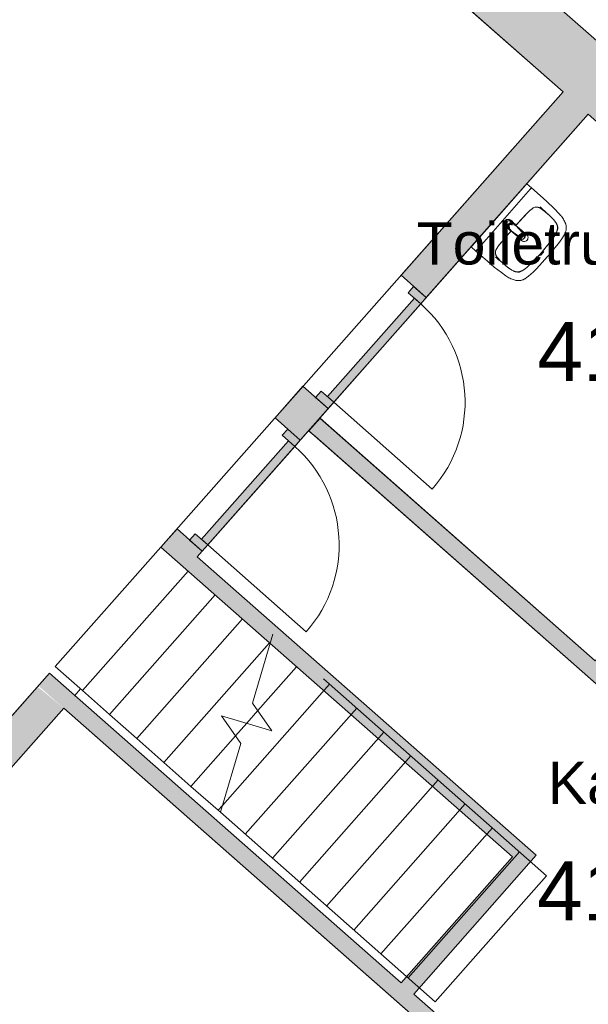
# Model space of a CAD drawing. Header units: millimetres. Extents: x 23089 to 106528, y 39021 to 113498.
# Tile 45 of 50: x 70451 to 73829, y 96290 to 102142. Entities that reach past the tile are written whole.
import ezdxf

# ---------------------------------------------------------------- set-up
doc = ezdxf.new("R2010")
doc.units = ezdxf.units.MM
for name, color, linetype, lineweight in [('A--A2__Ruwbouw', 8, 'Continuous', 9), ('A--L$01A__Algemeen', 7, 'Continuous', 9), ('A--L22__Binnenwanden', 2, 'Continuous', 9), ('A--L23__Vloeren', 3, 'Continuous', 9), ('A--L24__TrapenHellingen', 1, 'Continuous', 9), ('A--L3__Afbouw', 2, 'Continuous', 9), ('A--L74__VasteSanitaireVoorz', 1, 'Continuous', 9), ('A--LR9__AlgVoorz', 7, 'Continuous', 9), ('A--TR9__AlgVoorz', 1, 'Continuous', 13)]:
    doc.layers.add(name, color=color, linetype=linetype, lineweight=lineweight)
doc.styles.add('Arial', font='arial.ttf', dxfattribs={"height": 350})
doc.styles.add('Arial_1', font='arial.ttf', dxfattribs={"height": 250})

# ---------------------------------------------------------------- blocks, each defined once
blk = doc.blocks.new('32_DO_WB_vo deur enkel1 - vo 2-1960553-DO-Begane grond - Nieuwe vloeren')
at = {"layer": 'A--L3__Afbouw'}
h = blk.add_hatch(color=9, dxfattribs=at)
h.paths.add_polyline_path([(-320, -50), (-270, -50), (-270, 50), (-320, 50), (-320, 5.9)])
h.paths.add_polyline_path([(510, -50), (560, -50), (560, 50), (510, 50), (510, 0)])
blk.add_hatch(color=9, dxfattribs=at).paths.add_polyline_path([(-270, 0), (510, 0), (510, 50), (-270, 50)])
at = {"layer": 'A--L$01A__Algemeen'}
blk.add_line((510, 50), (510, 830), dxfattribs=at)
blk.add_arc((510, 50), 780, 90, 180, dxfattribs=at)
at = {"layer": 'A--L3__Afbouw'}
for p, q in [((-270, 50), (-320, 50)), ((-320, 50), (-320, -50)), ((510, 50), (-270, 50)), ((-270, 50), (-270, 0)), ((-270, -50), (-270, 50)), ((510, 0), (510, 50)), ((560, 50), (510, 50)), ((510, 50), (510, -50)), ((560, -50), (560, 50)), ((-320, -50), (-270, -50)), ((-270, 0), (510, 0)), ((510, -50), (560, -50))]:
    blk.add_line(p, q, dxfattribs=at)
blk = doc.blocks.new('32_DO_WB_vo deur enkel1 - vo 2-1929187-DO-Begane grond - Nieuwe vloeren')
at = {"layer": 'A--L3__Afbouw'}
h = blk.add_hatch(color=9, dxfattribs=at)
h.paths.add_polyline_path([(560, 100), (510, 100), (510, 0), (560, 0), (560, 94)])
h.paths.add_polyline_path([(-270, 100), (-320, 100), (-320, 0), (-270, 0), (-270, 64.2)])
blk.add_hatch(color=9, dxfattribs=at).paths.add_polyline_path([(510, 100), (-270, 100), (-270, 50), (510, 50)])
at = {"layer": 'A--L$01A__Algemeen'}
blk.add_line((510, 100), (510, 880), dxfattribs=at)
blk.add_arc((510, 100), 780, 90, 180, dxfattribs=at)
at = {"layer": 'A--L3__Afbouw'}
for p, q in [((-270, 100), (-320, 100)), ((-320, 100), (-320, 0)), ((510, 100), (-270, 100)), ((-270, 100), (-270, 50)), ((-270, 0), (-270, 100)), ((510, 50), (510, 100)), ((560, 100), (510, 100)), ((510, 100), (510, 0)), ((560, 0), (560, 100)), ((-320, 0), (-270, 0)), ((-270, 50), (510, 50)), ((510, 0), (560, 0))]:
    blk.add_line(p, q, dxfattribs=at)
blk = doc.blocks.new('74_PF_wastafel 50x38_sphinx300_un - 74_PF_wastafel 50x38_sphinx300_un-V19-DO-Begane grond - Nieuwe vloeren')
at = {"layer": 'A--L74__VasteSanitaireVoorz'}
for p, q in [((-250, 0), (-250, -37.5)), ((242.8, 0), (247.2, 0)), ((247.2, 0), (250, 0)), ((-242, 0), (-250, 0)), ((-250, 0), (-247.2, 0)), ((-250, -37.5), (-250, -129)), ((-250, -37.5), (-241, -37.5)), ((-250, -37.5), (-242, -37.5)), ((-247.2, 0), (-242.8, 0)), ((242, 0), (-242, 0)), ((-242, -37.5), (242, -37.5)), ((250, 0), (242, 0)), ((242, -37.5), (250, -37.5)), ((250, -37.5), (250, 0)), ((250, -129), (250, -37.5)), ((-124.1, -117.2), (-20.7, -115.6)), ((21.7, -115.1), (124.1, -117.2))]:
    blk.add_line(p, q, dxfattribs=at)
at = {"layer": 'A--L74__VasteSanitaireVoorz', "lineweight": 25}
for p, q in [((-21, -99.7), (-23.8, -77.6)), ((-23, -98.5), (-23, -107.4)), ((-23, -98.5), (-21.6, -106)), ((-20, -98.6), (-23, -98.5)), ((-21.8, -114.8), (-15.5, -173.4)), ((-20.6, -115.7), (-21, -99.6)), ((-20.8, -101.2), (-20.6, -115.7)), ((15.5, -173.4), (21.8, -114.8)), ((23, -98.5), (20, -98.6)), ((21, -99.6), (20.6, -114.9)), ((20.6, -114.9), (20.8, -101.2)), ((23.8, -77.6), (21, -99.7)), ((23, -107.4), (23, -98.5)), ((-20.5, -126.4), (-19.8, -183.7)), ((-15.2, -173.4), (-15.5, -173.4)), ((-15.3, -173.4), (-15.5, -173.4)), ((-15.5, -173.4), (-15.2, -173.4)), ((-15.3, -173.4), (0, -173.4)), ((-15.2, -173.4), (15.2, -173.4)), ((0, -173.4), (15.3, -173.4)), ((15.5, -173.4), (15.2, -173.4)), ((15.2, -173.4), (15.5, -173.4)), ((15.5, -173.4), (15.3, -173.4)), ((19.7, -183.7), (20.4, -126.7))]:
    blk.add_line(p, q, dxfattribs=at)
at = {"layer": 'A--L74__VasteSanitaireVoorz', "flags": 128}
for points in [[(250, -37.5), (249.7, -37.5), (248.8, -37.5), (247.4, -37.5), (245.5, -37.5), (243.3, -37.5), (241, -37.5)], [(-250, -129), (-248.9, -182.6), (-245.7, -236.1), (-242.7, -269.1)], [(-197.2, -187.1), (-196.5, -177.3), (-195.4, -167.6), (-193.9, -157.9), (-193, -153.2)], [(-193, -153.2), (-192.7, -151.6), (-192.3, -150.1), (-191.8, -148.6), (-191.3, -147.1), (-190.7, -145.6), (-190.1, -144.1), (-189.4, -142.7), (-188.6, -141.3), (-187.8, -139.9), (-187, -138.6), (-186.1, -137.3), (-185.1, -136), (-184.1, -134.8), (-183, -133.6), (-181.9, -132.5), (-180.8, -131.4), (-179.6, -130.3), (-178.3, -129.3), (-177.1, -128.5)], [(-167.2, -123.7), (-159.8, -121.9), (-152.4, -120.3), (-145, -119.1), (-137.5, -118.1), (-129.9, -117.5), (-124.1, -117.2)], [(124.1, -117.2), (131.7, -117.6), (139.2, -118.3), (146.7, -119.4), (154.2, -120.7), (161.6, -122.3), (167.2, -123.7)], [(177.1, -128.5), (178.4, -129.4), (179.6, -130.4), (180.8, -131.5), (182, -132.6), (183.1, -133.7), (184.2, -134.9), (185.2, -136.1), (186.1, -137.4), (187, -138.7), (187.9, -140), (188.7, -141.4), (189.4, -142.8), (190.1, -144.2), (190.8, -145.7), (191.3, -147.2), (191.9, -148.7), (192.3, -150.2), (192.7, -151.8), (193, -153.2)], [(193, -153.2), (194.7, -162.8), (196, -172.5), (196.9, -182.3), (197.2, -187.1)], [(242.7, -269.1), (247.2, -215.7), (249.6, -162.1), (250, -129)], [(-197.2, -242.1), (-197.9, -221.1), (-197.7, -200.1), (-197.2, -187.1)], [(197.2, -187.1), (197.9, -208), (197.7, -229), (197.2, -242.1)], [(-242.7, -269.1), (-241.8, -276), (-240.7, -282.8), (-239.3, -289.5), (-237.6, -296.2), (-235.7, -302.8), (-233.4, -309.4), (-231, -315.8), (-228.3, -322.2), (-225.6, -327.8)], [(-191.5, -282.5), (-193.4, -273.3), (-195, -264.1), (-196.2, -254.8), (-197, -245.4), (-197.2, -242.1)], [(-157.2, -320.6), (-159.2, -319.8), (-161.1, -319), (-163.1, -318.1), (-164.9, -317.2), (-166.8, -316.1), (-168.6, -315), (-170.3, -313.9), (-172, -312.6), (-173.7, -311.3), (-175.3, -309.9), (-176.8, -308.5), (-178.3, -307), (-179.8, -305.4), (-181.1, -303.8), (-182.4, -302.1), (-183.6, -300.4), (-184.8, -298.6), (-185.9, -296.8), (-186.9, -295), (-187.8, -293.1), (-188.7, -291.1), (-189.5, -289.2), (-190.2, -287.2), (-190.8, -285.2), (-191.3, -283.1), (-191.5, -282.5)], [(191.5, -282.5), (191, -284.5), (190.4, -286.6), (189.7, -288.6), (188.9, -290.5), (188.1, -292.5), (187.2, -294.4), (186.2, -296.2), (185.1, -298.1), (184, -299.9), (182.8, -301.6), (181.5, -303.3), (180.2, -304.9), (178.8, -306.5), (177.3, -308), (175.8, -309.5), (174.2, -310.9), (172.6, -312.2), (170.9, -313.5), (169.1, -314.7), (167.3, -315.8), (165.5, -316.9), (163.6, -317.8), (161.7, -318.8), (159.8, -319.6), (157.8, -320.3), (157.2, -320.6)], [(197.2, -242.1), (196.5, -251.4), (195.4, -260.7), (194, -270), (192.2, -279.2), (191.5, -282.5)], [(225.6, -327.8), (228.5, -321.6), (231.2, -315.2), (233.7, -308.8), (235.8, -302.2), (237.8, -295.6), (239.4, -288.9), (240.8, -282.1), (241.9, -275.3), (242.7, -269.1)], [(-225.6, -327.8), (-224.3, -330.3), (-222.9, -332.7), (-221.5, -335), (-219.9, -337.3), (-218.3, -339.5), (-216.5, -341.6), (-214.7, -343.7), (-212.8, -345.7), (-210.8, -347.6), (-208.8, -349.5), (-206.8, -351.1)], [(-206.8, -351.1), (-204.1, -353.1), (-201.4, -355.1), (-198.5, -356.9), (-195.6, -358.6), (-192.6, -360.2), (-189.6, -361.7), (-186.5, -363.1), (-183.3, -364.3), (-180.1, -365.4), (-176.9, -366.4), (-173.6, -367.3), (-172.1, -367.6)], [(-106.8, -331.3), (-115.2, -330.4), (-123.6, -329.1), (-131.9, -327.5), (-140.1, -325.6), (-148.3, -323.4), (-156.3, -320.8), (-157.2, -320.6)], [(106.8, -331.3), (57.9, -334.6), (8.9, -335.9), (-40, -335.3), (-89, -332.7), (-106.8, -331.3)], [(157.2, -320.6), (149.1, -323.2), (141, -325.4), (132.8, -327.4), (124.5, -329), (116.1, -330.2), (107.7, -331.2), (106.8, -331.3)], [(172.1, -367.6), (175.4, -366.8), (178.6, -365.9), (181.9, -364.8), (185, -363.7), (188.2, -362.4), (191.2, -360.9), (194.2, -359.4), (197.2, -357.7), (200.1, -355.9), (202.9, -354), (205.6, -352), (206.8, -351.1)], [(206.8, -351.1), (209, -349.3), (211, -347.5), (213, -345.5), (214.9, -343.5), (216.7, -341.5), (218.4, -339.3), (220, -337.1), (221.6, -334.8), (223.1, -332.5), (224.4, -330.1), (225.6, -327.8)], [(-172.1, -367.6), (-154.6, -371.1), (-137, -373.8), (-119.3, -375.9), (-101.5, -377.2), (-90, -377.7)], [(-90, -377.7), (32.9, -378.8), (90, -377.7)], [(90, -377.7), (107.8, -376.8), (125.6, -375.2), (143.2, -372.9), (160.8, -369.9), (172.1, -367.6)]]:
    blk.add_lwpolyline(points, dxfattribs=at)
at = {"layer": 'A--L74__VasteSanitaireVoorz', "lineweight": 25, "flags": 128}
for points in [[(-21.7, -114.9), (-18.5, -144.2), (-15.2, -173.4)], [(-19.6, -103.8), (-19.3, -104.6), (-19, -105.3), (-18.6, -106.1)], [(15.2, -173.4), (18.5, -144.2), (21.7, -114.9)], [(17.2, -108.6), (17.7, -107.9), (18.1, -107.2), (18.5, -106.4), (18.8, -105.7), (19.1, -104.9), (19.4, -104.1), (19.6, -103.8)], [(17.5, -112.5), (21.6, -106), (23, -98.5)], [(-15.5, -173.4), (-15.5, -174.1), (-15.5, -174.7), (-15.4, -175.3), (-15.3, -175.9), (-15.2, -176.5), (-15.1, -177.1), (-14.9, -177.7), (-14.8, -178.3), (-14.5, -178.9), (-14.3, -179.5), (-14.1, -180.1), (-13.8, -180.6), (-13.5, -181.2), (-13.2, -181.7), (-12.8, -182.2), (-12.5, -182.7), (-12.1, -183.2), (-11.7, -183.7), (-11.3, -184.1), (-10.8, -184.6), (-10.4, -185), (-9.9, -185.4), (-9.4, -185.8), (-8.9, -186.2), (-8.4, -186.5), (-7.9, -186.8), (-7.3, -187.1), (-6.8, -187.4), (-6.2, -187.7), (-5.6, -187.9), (-5, -188.1), (-4.5, -188.3), (-3.9, -188.5), (-3.3, -188.6), (-2.6, -188.8), (-2, -188.8), (-1.4, -188.9), (-0.8, -189), (-0.2, -189), (0.5, -189), (1.1, -188.9), (1.7, -188.9), (2.3, -188.8), (2.9, -188.7), (3.5, -188.6), (4.1, -188.4), (4.7, -188.2), (5.3, -188), (5.9, -187.8), (6.5, -187.6), (7, -187.3), (7.6, -187), (8.1, -186.7), (8.6, -186.4), (9.1, -186), (9.6, -185.6), (10.1, -185.2), (10.6, -184.8), (11, -184.4), (11.5, -183.9), (11.9, -183.5), (12.3, -183), (12.6, -182.5), (13, -182), (13.3, -181.4), (13.6, -180.9), (13.9, -180.4), (14.2, -179.8), (14.4, -179.2), (14.6, -178.6), (14.8, -178.1), (15, -177.5), (15.2, -176.9), (15.3, -176.2), (15.4, -175.6), (15.5, -175), (15.5, -174.4), (15.5, -173.8), (15.5, -173.4)]]:
    blk.add_lwpolyline(points, dxfattribs=at)
at = {"layer": 'A--L74__VasteSanitaireVoorz', "lineweight": 25}
for start, end in [(0, 180), (180, 243.63718), (288, 0)]:
    blk.add_arc((0, -74.6), 24, start, end, dxfattribs=at)
at = {"layer": 'A--L74__VasteSanitaireVoorz'}
for centre, radius, start, end in [((0, -75), 17.5, 0, 180), ((0, -75), 17.5, 75, 105), ((0, -3649.7), 3534.7, 90.34124, 92.01283), ((0, -75), 17.5, 180, 240), ((0, -75), 17.5, 225, 240), ((0, -75), 17.5, 285, 0), ((0, -75), 17.5, 285, 315), ((0, -3649.7), 3534.7, 87.98717, 89.64849), ((1090.6, -129), 1290.6, 180.891, 182.76734), ((47.1, -199.9), 244.6, 169.00208, 176.99792), ((-154, -160.8), 39.8, 125.61769, 169.00208), ((-159, -153.8), 31.2, 105.2254, 125.61769), ((-117.5, -306.2), 189.1, 92.01283, 105.2254), ((117.5, -306.2), 189.1, 74.7746, 87.98717), ((159, -153.8), 31.2, 54.38231, 74.7746), ((154, -160.8), 39.8, 10.99792, 54.38231), ((-47.1, -199.9), 244.6, 3.00208, 10.99792), ((-1090.6, -129), 1290.6, 357, 359.109), ((327.2, -214.6), 525.1, 176.99792, 183.00208), ((0, -200), 23, 150, 180), ((0, -200), 23, 180, 0), ((0, -200), 23, 360, 30), ((-327.2, -214.6), 525.1, 356.99792, 3.00208), ((36.8, -229.8), 234.3, 183.00208, 192.99792), ((-140, -270.6), 52.8, 192.99792, 251.00208), ((-71, -251.1), 122.6, 198.24592, 206.41692), ((140, -270.6), 52.8, 288.99792, 347.00208), ((71, -251.1), 122.6, 333.58308, 341.75408), ((-36.8, -229.8), 234.3, 347.00208, 356.99792), ((-163.9, -297.2), 18.9, 206.41692, 231.42615), ((-154, -284.8), 34.8, 231.42615, 244.552), ((-88.4, -120.6), 211.5, 251.00208, 264.99792), ((0, 889), 1224.9, 264.99792, 275.00208), ((0, 2695.4), 3038.4, 269.72194, 270.27806), ((88.4, -120.6), 211.5, 275.00208, 288.99792), ((154, -284.8), 34.8, 295.448, 308.57385), ((163.9, -297.2), 18.9, 308.57385, 333.58308)]:
    blk.add_arc(centre, radius, start, end, dxfattribs=at)
at = {"layer": 'A--L74__VasteSanitaireVoorz', "lineweight": 25}
for centre, major_axis, ratio, start_param, end_param in [((0, -97.9), (20.5, 0), 0.967332, 1.570796, 3.665191), ((0, -99.6), (20.1, 0), 0.870402, 1.570796, 3.08442), ((0, -98.5), (20, 0), 0.97026, 3.144451, 3.592433), ((0, -97.9), (20.5, 0), 0.967332, 5.759587, 7.853982), ((0, -99.6), (20.1, 0), 0.870402, 0.057173, 1.570796), ((0, -98.5), (20, 0), 0.97026, 5.832345, 6.280327), ((0, -183.7), (19.7, 0), 0.967332, 3.141593, 6.283185)]:
    blk.add_ellipse(centre, major_axis=major_axis, ratio=ratio, start_param=start_param, end_param=end_param, dxfattribs=at)
for points, knots in [([(23, -98.5), (23, -95.5), (21.9, -91.3), (18.8, -86.9), (16.7, -84.7), (14.8, -83.2), (12.8, -81.9), (10, -80.4), (5.9, -79.1), (1.9, -78.5), (-1.5, -78.6), (-4.5, -78.9), (-7.9, -79.7), (-11.6, -81.1), (-14.8, -83.2), (-17.7, -85.6), (-20, -88.5), (-21.7, -91.7), (-22.7, -95), (-23, -97.3), (-23, -98.5)], [-1, -1, -1, -1, -0.861111, -0.791667, -0.756944, -0.722222, -0.6875, -0.652778, -0.583333, -0.513889, -0.479167, -0.444444, -0.388889, -0.333333, -0.277778, -0.222222, -0.166667, -0.111111, -0.055556, 0, 0, 0, 0]), ([(-23, -107.4), (-23, -104), (-21.9, -99.2), (-18.8, -94), (-16.6, -91.6), (-14.8, -89.9), (-12.8, -88.3), (-9.9, -86.7), (-5.9, -85.2), (-1.9, -84.5), (1.5, -84.6), (4.5, -84.9), (7.9, -85.8), (11.5, -87.5), (14.8, -89.8), (17.7, -92.6), (20, -95.9), (21.7, -99.6), (22.7, -103.3), (23, -106), (23, -107.4)], [-1, -1, -1, -1, -0.861111, -0.791667, -0.756944, -0.722222, -0.6875, -0.652778, -0.583333, -0.513889, -0.479167, -0.444444, -0.388889, -0.333333, -0.277778, -0.222222, -0.166667, -0.111111, -0.055556, 0, 0, 0, 0]), ([(-21.2, -97.3), (-21.1, -94.2), (-20.1, -90), (-17.2, -85.6), (-15.2, -83.5), (-13.5, -82), (-11.6, -80.7), (-9, -79.3), (-5.4, -78), (-1.7, -77.4), (1.4, -77.5), (4.1, -77.7), (7.2, -78.5), (10.5, -80), (13.5, -81.9), (16.1, -84.3), (18.3, -87.2), (19.9, -90.4), (20.9, -93.7), (21.1, -96), (21.2, -97.3)], [-1, -1, -1, -1, -0.861111, -0.791667, -0.756944, -0.722222, -0.6875, -0.652778, -0.583333, -0.513889, -0.479167, -0.444444, -0.388889, -0.333333, -0.277778, -0.222222, -0.166667, -0.111111, -0.055556, 0, 0, 0, 0]), ([(-18.6, -103.3), (-18.7, -103.1), (-19.1, -102.7), (-19.5, -102.1), (-19.8, -101.5), (-20.1, -101), (-20.4, -100.5), (-20.6, -100), (-20.8, -99.6), (-20.9, -99.5)], [0.7142857, 0.7142857, 0.7142857, 0.7142857, 0.75, 0.7857143, 0.8214286, 0.8571429, 0.8928571, 0.9285714, 1, 1, 1, 1]), ([(20.8, -99.5), (20.8, -99.7), (20.6, -100), (20.4, -100.5), (20.1, -101), (19.8, -101.5), (19.5, -102.1), (19.1, -102.7), (18.8, -103.1), (18.5, -103.5), (18.1, -104), (17.4, -104.7), (16.7, -105.3), (16.3, -105.7)], [0, 0, 0, 0, 0.0714286, 0.1071429, 0.1428571, 0.1785714, 0.2142857, 0.25, 0.2678571, 0.2857143, 0.3214286, 0.3571429, 0.4285714, 0.4285714, 0.4285714, 0.4285714]), ([(15.3, -173.4), (15.3, -175.8), (14.6, -179), (12.6, -182.5), (11.1, -184.1), (9.9, -185.3), (8.5, -186.3), (6.7, -187.5), (4, -188.5), (0.7, -189), (-2.5, -188.8), (-5.3, -188), (-7.7, -186.9), (-9.9, -185.3), (-11.8, -183.4), (-13.4, -181.2), (-14.5, -178.7), (-15.1, -176.2), (-15.3, -174.4), (-15.3, -173.4)], [-1, -1, -1, -1, -0.861111, -0.791667, -0.756944, -0.722222, -0.6875, -0.652778, -0.583333, -0.513889, -0.444444, -0.388889, -0.333333, -0.277778, -0.222222, -0.166667, -0.111111, -0.055556, 0, 0, 0, 0])]:
    blk.add_open_spline(points, degree=3, knots=knots, dxfattribs=at)
for points in [[(-21.7, -114.9), (-22.2, -113.7), (-22.8, -111.2), (-23, -108.7), (-23, -107.4)], [(-20.8, -101.2), (-20.9, -100.5), (-21.1, -99.2), (-21.2, -97.9), (-21.2, -97.3)], [(-20.9, -99.5), (-21, -99.3), (-21, -99.4), (-20.9, -100.4), (-20.8, -101.2)], [(21.2, -97.3), (21.2, -97.9), (21.1, -99.2), (20.9, -100.5), (20.8, -101.2)], [(20.8, -101.2), (20.9, -100.5), (21, -99.5), (21, -99.3), (20.8, -99.5)], [(23, -107.4), (23, -108.7), (22.8, -111.2), (22.2, -113.7), (21.7, -114.9)]]:
    blk.add_open_spline(points, degree=3, dxfattribs=at)
at = {"layer": 'A--L74__VasteSanitaireVoorz'}
for points in [[(76, -115.8), (76, -115.8), (75.5, -115.8), (73.6, -115.8), (70.6, -115.7), (66.9, -115.6), (63.1, -115.6), (59.4, -115.5), (56.4, -115.5), (54.5, -115.4), (54, -115.4), (54, -115.4)], [(54, -115.4), (54, -115.4), (54.5, -115.4), (56.4, -115.5), (59.4, -115.5), (63.1, -115.6), (66.9, -115.6), (70.6, -115.7), (73.6, -115.8), (75.5, -115.8), (76, -115.8), (76, -115.8)]]:
    blk.add_open_spline(points, degree=3, dxfattribs=at)

msp = doc.modelspace()

# ---------------------------------------------------------------- hatches: boundary and pattern name
at = {"layer": 'A--A2__Ruwbouw'}
for points in [[(81198.8, 95088.2), (81436.8, 95358.3), (61909, 112562.6), (61618.8, 112338.5), (80997, 95266.1)], [(76656.7, 95744.2), (76722.8, 95819.3), (72235.5, 99772.8), (72169.4, 99697.8), (76571.5, 95819.3)], [(73378.8, 97166.6), (73444.9, 97241.6), (71356.2, 99081.9), (71290, 99006.9), (72913.9, 97576.2)], [(75202, 94095.1), (75268.1, 94170.2), (70628.7, 98257.8), (70562.5, 98182.9), (75123.4, 94164.4)], [(72793.3, 96350.7), (73519.9, 97175.5), (73444.9, 97241.6), (72718.2, 96416.8)]]:
    msp.add_hatch(color=9, dxfattribs=at).paths.add_polyline_path(points)
h = msp.add_hatch(color=9, dxfattribs=at)
h.paths.add_polyline_path([(71506.2, 98949.7), (71535.8, 98983.1), (71385.8, 99115.5), (71356.2, 99081.9), (71486, 98967.5)])
h.paths.add_polyline_path([(72118.2, 99642.8), (72284, 99830.7), (72134.1, 99963), (71970.9, 99772.8), (72085.1, 99672)])
h.paths.add_polyline_path([(72866.4, 100490.4), (73828.8, 101581.2), (73679.1, 101713.2), (72716.5, 100622.8)])
h = msp.add_hatch(color=9, dxfattribs=at)
h.paths.add_polyline_path([(62181.5, 88387.1), (62191.7, 88409.5), (62180.2, 88409.5)])
h.paths.add_polyline_path([(62179.6, 88419.4), (62191.7, 88420), (62224.3, 88435.6), (62259.5, 88480.6), (62264.3, 88508), (62250.9, 88552.6), (62235.6, 88572.3), (62219.3, 88586), (62169, 88596.7), (62176.1, 88478.2)])
h.paths.add_polyline_path([(62270.8, 88488.3), (70712.6, 98050.6), (70557.6, 98177.3), (62164.6, 88670.2), (62168.4, 88606.5), (62191.7, 88606.5), (62234.6, 88586), (62258.9, 88558.5), (62268.9, 88538.8), (62272.1, 88495.8)])

# ---------------------------------------------------------------- linework, layer by layer
at = {"layer": 'A--L22__Binnenwanden', "lineweight": 15}
for p, q in [((81436.8, 95358.3), (61909, 112562.6)), ((71240.4, 103861.8), (73679.1, 101713.2)), ((73679.1, 101713.2), (72716.5, 100622.8)), ((72866.4, 100490.4), (73829.2, 101581)), ((72716.5, 100622.8), (72866.4, 100490.4)), ((72134.1, 99963), (71968.2, 99775.2)), ((72284, 99830.7), (72134.1, 99963)), ((72118.2, 99642.8), (72284, 99830.7)), ((71968.2, 99775.2), (72118.2, 99642.8)), ((72235.5, 99772.8), (72169.4, 99697.8)), ((73870.8, 98332), (72235.5, 99772.8)), ((72169.4, 99697.8), (75155.7, 97066.7)), ((71385.8, 99115.5), (71290, 99006.9)), ((71535.8, 98983.1), (71385.8, 99115.5)), ((71290, 99006.9), (73378.8, 97166.6)), ((71506.2, 98949.7), (71535.8, 98983.1)), ((73519.9, 97175.5), (71506.2, 98949.7)), ((70628.7, 98257.8), (66819.8, 93943.3)), ((72718.2, 96416.8), (70628.7, 98257.8)), ((62270.8, 88488.3), (70712.6, 98050.6)), ((70712.6, 98050.6), (75202, 94095.1)), ((73378.8, 97166.6), (72718.2, 96416.8)), ((72793.3, 96350.7), (73519.9, 97175.5)), ((73768.1, 95491.8), (72793.3, 96350.7))]:
    msp.add_line(p, q, dxfattribs=at)
at = {"layer": 'A--L23__Vloeren'}
msp.add_line((70813, 98164.4), (70778.8, 98125.6), dxfattribs=at)
at = {"layer": 'A--L24__TrapenHellingen'}
for p, q in [((71290, 99006.9), (70663, 98296.7)), ((71290, 99006.9), (70663, 98296.7)), ((71451.3, 98864.8), (70824.2, 98154.4)), ((71451.3, 98864.8), (70824.2, 98154.4)), ((71612.6, 98722.7), (70985.4, 98012.1)), ((71612.6, 98722.7), (70985.4, 98012.1)), ((71774, 98580.5), (71146.6, 97869.8)), ((71774, 98580.5), (71146.6, 97869.8)), ((71835.2, 98080), (71955.9, 98489.2)), ((71935.3, 98438.4), (71307.7, 97727.6)), ((71935.3, 98438.4), (71307.7, 97727.6)), ((70663, 98296.7), (70824.2, 98154.4)), ((72096.6, 98296.3), (71866.3, 98035.4)), ((72291.9, 98192.6), (71655.9, 97472.2)), ((72255.5, 98224.8), (73581.3, 97054.3)), ((70824.2, 98154.4), (70985.4, 98012.1)), ((71949.7, 97915.9), (71835.2, 98080)), ((72453.1, 98050.4), (71791.3, 97300.7)), ((71866.3, 98035.4), (71799.8, 97960.1)), ((71866.3, 98035.4), (71799.8, 97960.1)), ((70985.4, 98012.1), (71146.6, 97869.8)), ((71650, 98004.3), (71949.7, 97915.9)), ((71764.4, 97840.2), (71650, 98004.3)), ((71799.8, 97960.1), (71733.3, 97884.8)), ((72614.3, 97908.1), (71952.4, 97158.4)), ((71146.6, 97869.8), (71307.7, 97727.6)), ((71733.3, 97884.8), (71468.9, 97585.3)), ((71733.3, 97884.8), (71468.9, 97585.3)), ((71643.7, 97431), (71764.4, 97840.2)), ((71307.7, 97727.6), (71468.9, 97585.3)), ((72775.4, 97765.8), (72113.6, 97016.1)), ((72936.6, 97623.5), (72274.8, 96873.8)), ((71468.9, 97585.3), (71630.1, 97443)), ((71655.9, 97472.2), (71630.1, 97443)), ((71655.9, 97472.2), (71630.1, 97443)), ((71630.1, 97443), (71643.7, 97431)), ((71643.7, 97431), (72919.5, 96304.7)), ((73097.8, 97481.2), (72436, 96731.5)), ((73259, 97338.9), (72597.2, 96589.2)), ((73420.2, 97196.6), (72758.3, 96446.9)), ((73581.3, 97054.3), (72919.5, 96304.7))]:
    msp.add_line(p, q, dxfattribs=at)
at = {"layer": 'A--LR9__AlgVoorz', "flags": 128}
msp.add_lwpolyline([(66819.8, 93943.3), (70628.7, 98257.8), (72718.2, 96416.8), (73378.8, 97166.6), (71290, 99006.9), (71949.8, 99754.3), (72152.3, 99983.7), (73679.1, 101713.2), (71240.4, 103861.8)], dxfattribs=at)
for points in [[(75464.2, 100140.5), (73829.2, 101581), (72234.1, 99774.1), (73870.8, 98332), (74829.8, 99420.5)], [(72793.3, 96350.7), (73768.1, 95491.8), (74594.4, 96429.5), (75155.7, 97066.7), (74818.2, 97364.1), (73842.2, 98224), (72207.8, 99664), (72167.9, 99699.1), (71506.2, 98949.7), (73519.9, 97175.5)], [(62181.5, 88387.1), (62604.7, 81304.8), (66240.2, 85431.6), (67500.4, 86862), (68250.1, 86201.4), (75203.2, 94094.1), (75163.5, 94129.1), (74490.2, 94722.3), (73739.5, 95383.7), (72689.6, 96308.7), (70712.6, 98050.6), (66920.1, 93754.8)]]:
    msp.add_lwpolyline(points, close=True, dxfattribs=at)

# ---------------------------------------------------------------- block references
at = {"layer": 'A--L3__Afbouw'}
for name, p, rotation in [('32_DO_WB_vo deur enkel1 - vo 2-1929187-DO-Begane grond - Nieuwe vloeren', (72579.7, 100316.7), 228.5616180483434), ('32_DO_WB_vo deur enkel1 - vo 2-1960553-DO-Begane grond - Nieuwe vloeren', (74464, 98929.7), 48.6179553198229), ('32_DO_WB_vo deur enkel1 - vo 2-1929187-DO-Begane grond - Nieuwe vloeren', (71831.4, 99469.1), 228.5616180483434)]:
    msp.add_blockref(name, p, dxfattribs=dict(at, rotation=rotation))
at = {"layer": 'A--L74__VasteSanitaireVoorz', "rotation": 48.61795531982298}
msp.add_blockref('74_PF_wastafel 50x38_sphinx300_un - 74_PF_wastafel 50x38_sphinx300_un-V19-DO-Begane grond - Nieuwe vloeren', (73298.2, 100978.9), dxfattribs=at)

# ---------------------------------------------------------------- texts
at = {"layer": 'A--TR9__AlgVoorz', "attachment_point": 1}
for s, insert, char_height, width, style in [('Toiletruimte D.', (72810.1, 100936.6), 250, 2741.771, 'Arial_1'), ('414', (73526.5, 100344.9), 350, 1010.126, 'Arial'), ('Kast', (73588.6, 97731.2), 250, 849.789, 'Arial_1'), ('415', (73524.6, 97139.5), 350, 1010.126, 'Arial')]:
    msp.add_mtext(s, dxfattribs=dict(at, insert=insert, char_height=char_height, width=width, style=style))

doc.saveas('drawing.dxf')
